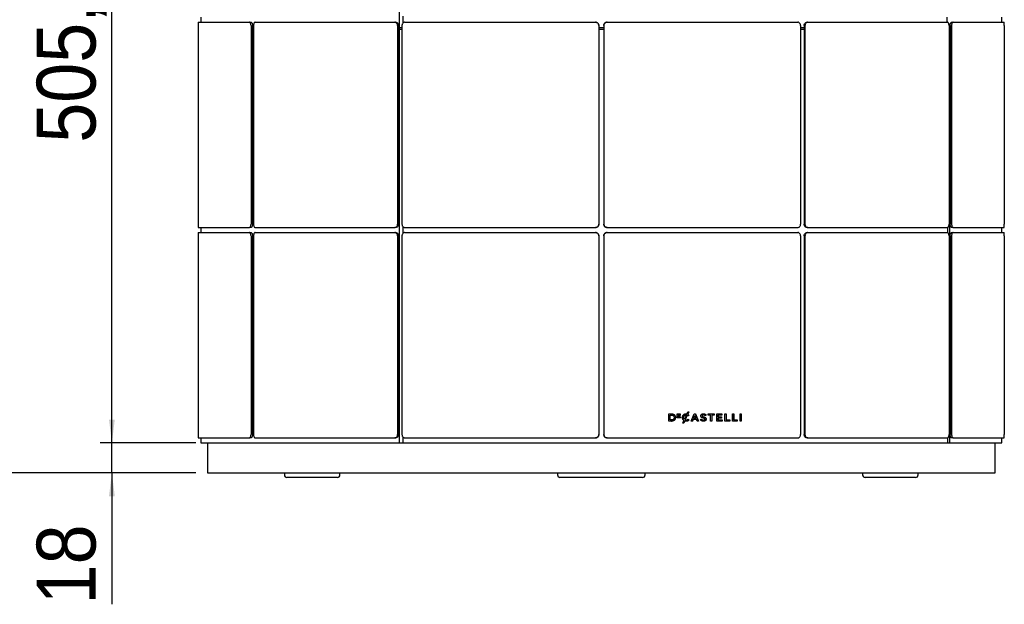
# Model space of a CAD drawing. Header units: millimetres. Extents: x 3 to 3283, y 13 to 2309.
# Tile 3 of 14: x 369 to 959, y 1142 to 1492. Entities that reach past the tile are written whole.
import ezdxf

# ---------------------------------------------------------------- set-up
doc = ezdxf.new("R2010")
doc.units = ezdxf.units.MM
doc.header["$LTSCALE"] = 7
doc.linetypes.add('SLD-Solido', pattern=[0])
doc.layers.add('QUOTE', color=1, linetype='SLD-Solido')
doc.styles.add('SLDTEXTSTYLE1', font='Gothic.ttf', dxfattribs={"width": 0.913})
doc.dimstyles.new('SLDDIMSTYLE0', dxfattribs={"dimtxt": 35.277778, "dimasz": 14, "dimexe": 0, "dimexo": 0.0625, "dimgap": 8.819444, "dimtad": 1, "dimdec": 1, "dimrnd": 1e-09, "dimzin": 12, "dimdsep": 46, "dimtxsty": 'SLDTEXTSTYLE1', "dimsah": 1, "dimcen": 0.09, "dimadec": 0, "dimazin": 3, "dimtfac": 1, "dimtdec": 1, "dimtmove": 0, "dimatfit": 0, "dimfxl": 0, "dimfrac": 2, "dimtolj": 1, "dimtzin": 12, "dimarcsym": 0})
doc.dimstyles.new('SLDDIMSTYLE1', dxfattribs={"dimtxt": 35.277778, "dimasz": 14, "dimexe": 0, "dimexo": 0.0625, "dimgap": 8.819444, "dimtad": 1, "dimdec": 1, "dimrnd": 1e-09, "dimzin": 12, "dimdsep": 46, "dimtxsty": 'SLDTEXTSTYLE1', "dimsah": 1, "dimcen": 0.09, "dimadec": 0, "dimazin": 3, "dimtfac": 1, "dimtdec": 1, "dimtofl": 0, "dimtmove": 0, "dimatfit": 3, "dimfxl": 0, "dimfrac": 2, "dimtolj": 1, "dimtzin": 12, "dimarcsym": 0})

# ---------------------------------------------------------------- blocks, each defined once
blk = doc.blocks.new('_D')
at = {"layer": 'QUOTE'}
for p, q in [((424.05, 1238.32), (424.05, 1266.32)), ((474.23, 1238.32), (417.05, 1238.32)), ((424.05, 1220.32), (424.05, 1238.32)), ((474.23, 1220.32), (417.05, 1220.32)), ((424.05, 1220.32), (424.05, 1141.55))]:
    blk.add_line(p, q, dxfattribs=at)
for points in [[(424.05, 1238.32), (425.8, 1252.32), (422.3, 1252.32)], [(424.05, 1220.32), (422.3, 1206.32), (425.8, 1206.32)]]:
    blk.add_solid(points, dxfattribs=at)
at = {"layer": 'QUOTE', "insert": (378.99, 1141.55), "char_height": 35.278, "attachment_point": 1, "rotation": 90, "style": 'SLDTEXTSTYLE1'}
blk.add_mtext('18', dxfattribs=at)
blk = doc.blocks.new('_D_1')
at = {"layer": 'QUOTE'}
for p, q in [((468.8, 1743.6), (283.18, 1743.6)), ((290.18, 1743.6), (290.18, 1220.32)), ((474.23, 1220.32), (283.18, 1220.32))]:
    blk.add_line(p, q, dxfattribs=at)
for points in [[(290.18, 1743.6), (288.43, 1729.6), (291.93, 1729.6)], [(290.18, 1220.32), (291.93, 1234.32), (288.43, 1234.32)]]:
    blk.add_solid(points, dxfattribs=at)
at = {"layer": 'QUOTE', "insert": (245.12, 1418.23), "char_height": 35.278, "attachment_point": 1, "rotation": 90, "style": 'SLDTEXTSTYLE1'}
blk.add_mtext('523,3', dxfattribs=at)
blk = doc.blocks.new('_D_2')
at = {"layer": 'QUOTE'}
for p, q in [((468.8, 1743.6), (417.05, 1743.6)), ((424.05, 1238.32), (424.05, 1743.6)), ((470.23, 1238.32), (417.05, 1238.32))]:
    blk.add_line(p, q, dxfattribs=at)
for points in [[(424.05, 1743.6), (422.3, 1729.6), (425.8, 1729.6)], [(424.05, 1238.32), (425.8, 1252.32), (422.3, 1252.32)]]:
    blk.add_solid(points, dxfattribs=at)
at = {"layer": 'QUOTE', "insert": (378.99, 1418.23), "char_height": 35.278, "attachment_point": 1, "rotation": 90, "style": 'SLDTEXTSTYLE1'}
blk.add_mtext('505,3', dxfattribs=at)

msp = doc.modelspace()

# ---------------------------------------------------------------- linework, layer by layer
for p, q in [((596.19, 1735.32), (596.19, 1487.32)), ((477.23, 1493.46), (477.23, 1490.46)), ((598.33, 1494.08), (598.33, 1489.83)), ((924.3, 1493.46), (924.3, 1490.46)), ((957.23, 1490.46), (957.23, 1493.46)), ((475.8, 1488.46), (475.8, 1369.39)), ((475.82, 1490.46), (506.41, 1490.46)), ((506.41, 1490.46), (507.28, 1490.46)), ((507.39, 1488.46), (507.39, 1369.39)), ((508.26, 1488.46), (508.26, 1369.39)), ((508.26, 1487.32), (508.9, 1487.32)), ((508.9, 1488.46), (508.9, 1369.39)), ((509.92, 1490.46), (593.49, 1490.46)), ((593.49, 1490.46), (594, 1490.46)), ((595.21, 1488.46), (595.21, 1369.39)), ((595.72, 1488.46), (595.72, 1369.39)), ((595.72, 1487.32), (596.19, 1487.32)), ((596.19, 1487.32), (597.82, 1487.32)), ((596.19, 1487.32), (596.19, 1238.32)), ((597.82, 1488.46), (597.82, 1369.39)), ((599.56, 1490.46), (713.73, 1490.46)), ((713.73, 1490.46), (713.73, 1490.46)), ((715.73, 1488.46), (715.73, 1369.39)), ((715.73, 1488.46), (715.73, 1369.39)), ((715.73, 1487.32), (718.73, 1487.32)), ((718.73, 1488.46), (718.73, 1369.39)), ((718.74, 1488.46), (718.74, 1369.39)), ((720.73, 1490.46), (720.74, 1490.46)), ((720.74, 1490.46), (834.9, 1490.46)), ((836.65, 1488.46), (836.65, 1369.39)), ((836.65, 1487.32), (838.75, 1487.32)), ((838.75, 1488.46), (838.75, 1369.39)), ((839.26, 1488.46), (839.26, 1369.39)), ((840.47, 1490.46), (840.98, 1490.46)), ((840.98, 1490.46), (924.55, 1490.46)), ((925.57, 1488.46), (925.57, 1369.39)), ((925.57, 1487.32), (926.21, 1487.32)), ((925.88, 1487.32), (925.88, 1238.32)), ((925.88, 1487.32), (926.21, 1487.32)), ((926.21, 1488.46), (926.21, 1369.39)), ((927.08, 1488.46), (927.08, 1369.39)), ((927.19, 1490.46), (928.06, 1490.46)), ((928.06, 1490.46), (958.65, 1490.46)), ((958.67, 1488.46), (958.67, 1369.39)), ((596.19, 1486.32), (597.82, 1486.32)), ((715.73, 1486.32), (718.73, 1486.32)), ((836.65, 1486.32), (838.75, 1486.32)), ((475.82, 1367.39), (506.41, 1367.39)), ((475.82, 1364.39), (506.41, 1364.39)), ((477.23, 1367.39), (477.23, 1364.39)), ((507.28, 1367.39), (506.41, 1367.39)), ((506.41, 1364.39), (507.28, 1364.39)), ((509.92, 1367.39), (593.49, 1367.39)), ((509.92, 1364.39), (593.49, 1364.39)), ((594, 1367.39), (593.49, 1367.39)), ((593.49, 1364.39), (594, 1364.39)), ((598.33, 1368.01), (598.33, 1363.76)), ((599.56, 1367.39), (713.73, 1367.39)), ((599.56, 1364.39), (713.73, 1364.39)), ((713.73, 1367.39), (713.73, 1367.39)), ((713.73, 1364.39), (713.73, 1364.39)), ((720.74, 1367.39), (720.73, 1367.39)), ((720.73, 1364.39), (720.74, 1364.39)), ((720.74, 1367.39), (834.9, 1367.39)), ((720.74, 1364.39), (834.9, 1364.39)), ((840.98, 1367.39), (840.47, 1367.39)), ((840.47, 1364.39), (840.98, 1364.39)), ((840.98, 1367.39), (924.55, 1367.39)), ((840.98, 1364.39), (924.55, 1364.39)), ((924.66, 1367.42), (924.66, 1364.36)), ((928.06, 1367.39), (927.19, 1367.39)), ((927.19, 1364.39), (928.06, 1364.39)), ((928.06, 1367.39), (958.65, 1367.39)), ((928.06, 1364.39), (958.65, 1364.39)), ((957.23, 1364.39), (957.23, 1367.39)), ((475.8, 1362.39), (475.8, 1243.32)), ((507.39, 1362.39), (507.39, 1243.32)), ((508.26, 1362.39), (508.26, 1243.32)), ((508.9, 1362.39), (508.9, 1243.32)), ((595.21, 1362.39), (595.21, 1243.32)), ((595.72, 1362.39), (595.72, 1243.32)), ((597.82, 1362.39), (597.82, 1243.32)), ((715.73, 1362.39), (715.73, 1243.32)), ((715.73, 1362.39), (715.73, 1243.32)), ((718.73, 1362.39), (718.73, 1243.32)), ((718.74, 1362.39), (718.74, 1243.32)), ((836.65, 1362.39), (836.65, 1243.32)), ((838.75, 1362.39), (838.75, 1243.32)), ((839.26, 1362.39), (839.26, 1243.32)), ((925.57, 1362.39), (925.57, 1243.32)), ((926.21, 1362.39), (926.21, 1243.32)), ((927.08, 1362.39), (927.08, 1243.32)), ((958.67, 1362.39), (958.67, 1243.32)), ((768.52, 1255.74), (769.03, 1256.9)), ((769.59, 1256.9), (769, 1255.58)), ((769.03, 1256.9), (769.63, 1256.9)), ((769.63, 1256.9), (769.04, 1255.58)), ((757.76, 1255.72), (759.38, 1255.72)), ((757.79, 1255.72), (759.41, 1255.72)), ((757.79, 1251.32), (757.79, 1255.72)), ((759.41, 1251.32), (757.79, 1251.32)), ((758.55, 1252.06), (758.55, 1254.98)), ((758.55, 1254.98), (758.59, 1254.98)), ((758.55, 1252.06), (758.59, 1252.06)), ((758.59, 1252.06), (758.59, 1254.98)), ((758.59, 1254.98), (759.41, 1254.98)), ((759.41, 1252.06), (758.59, 1252.06)), ((759.38, 1255.72), (759.41, 1255.72)), ((759.38, 1251.32), (759.41, 1251.32)), ((760.88, 1253.52), (760.88, 1253.51)), ((761.67, 1253.53), (761.67, 1253.52)), ((761.67, 1253.53), (761.71, 1253.53)), ((761.67, 1253.52), (761.71, 1253.52)), ((761.71, 1253.53), (761.71, 1253.52)), ((762.73, 1255.69), (764.53, 1255.69)), ((762.76, 1255.69), (764.57, 1255.69)), ((762.76, 1253.25), (762.76, 1255.69)), ((764.59, 1253.25), (762.76, 1253.25)), ((763.25, 1255.21), (763.25, 1254.71)), ((763.25, 1255.21), (763.29, 1255.21)), ((763.25, 1254.71), (763.29, 1254.71)), ((763.25, 1254.24), (763.25, 1253.72)), ((763.25, 1254.24), (763.29, 1254.24)), ((763.25, 1253.72), (764.55, 1253.72)), ((763.25, 1253.72), (763.29, 1253.72)), ((763.29, 1255.21), (763.29, 1254.71)), ((764.57, 1255.21), (763.29, 1255.21)), ((763.29, 1254.71), (764.41, 1254.71)), ((763.29, 1254.24), (763.29, 1253.72)), ((764.41, 1254.24), (763.29, 1254.24)), ((763.29, 1253.72), (764.59, 1253.72)), ((764.38, 1254.71), (764.38, 1254.24)), ((764.41, 1254.71), (764.41, 1254.24)), ((764.53, 1255.69), (764.57, 1255.69)), ((764.53, 1255.69), (764.53, 1255.21)), ((764.55, 1253.72), (764.55, 1253.25)), ((764.55, 1253.72), (764.59, 1253.72)), ((764.57, 1255.69), (764.57, 1255.21)), ((764.59, 1253.72), (764.59, 1253.25)), ((765.79, 1253.51), (765.79, 1253.52)), ((766.05, 1250.21), (766.69, 1251.65)), ((766.57, 1253.52), (766.57, 1253.53)), ((766.57, 1253.53), (766.62, 1253.53)), ((766.57, 1253.52), (766.62, 1253.52)), ((767.13, 1251.39), (766.61, 1250.21)), ((766.62, 1253.52), (766.62, 1253.53)), ((767.18, 1251.39), (766.65, 1250.21)), ((766.99, 1252.41), (767.03, 1252.41)), ((768.2, 1255.03), (767.03, 1252.41)), ((767.13, 1251.39), (767.18, 1251.39)), ((768.68, 1254.85), (767.45, 1252.09)), ((767.45, 1252.09), (767.49, 1252.09)), ((768.72, 1254.85), (767.49, 1252.09)), ((767.99, 1255.04), (767.95, 1255.04)), ((767.97, 1255.74), (768.48, 1255.74)), ((767.99, 1251.99), (768.03, 1251.99)), ((768.16, 1255.03), (768.2, 1255.03)), ((768.48, 1255.74), (768.52, 1255.74)), ((768.68, 1254.85), (768.72, 1254.85)), ((769.18, 1254.51), (768.72, 1254.85)), ((769, 1255.58), (769.64, 1255.11)), ((769, 1255.58), (769.04, 1255.58)), ((769.04, 1255.58), (769.68, 1255.11)), ((769.65, 1255.09), (769.15, 1254.49)), ((769.19, 1254.49), (769.18, 1254.51)), ((769.18, 1252.57), (769.69, 1252.04)), ((769.7, 1255.09), (769.19, 1254.49)), ((769.21, 1252.55), (769.22, 1252.57)), ((769.22, 1252.57), (769.73, 1252.04)), ((769.64, 1255.11), (769.65, 1255.09)), ((769.65, 1255.09), (769.7, 1255.09)), ((769.69, 1252.04), (769.67, 1252.02)), ((769.67, 1252.02), (769.71, 1252.02)), ((769.68, 1255.11), (769.7, 1255.09)), ((769.69, 1252.04), (769.73, 1252.04)), ((769.73, 1252.04), (769.71, 1252.02)), ((771, 1251.32), (772.88, 1255.75)), ((771.8, 1251.32), (771, 1251.32)), ((772.2, 1252.37), (771.76, 1251.32)), ((772.24, 1252.37), (771.8, 1251.32)), ((772.2, 1252.37), (772.24, 1252.37)), ((774.21, 1252.37), (772.24, 1252.37)), ((772.49, 1253.09), (773.18, 1254.76)), ((773.88, 1253.09), (772.49, 1253.09)), ((772.49, 1253.09), (772.53, 1253.09)), ((772.53, 1253.09), (773.23, 1254.76)), ((773.92, 1253.09), (772.53, 1253.09)), ((772.88, 1255.75), (773.6, 1255.75)), ((773.18, 1254.76), (773.23, 1254.76)), ((773.23, 1254.76), (773.92, 1253.09)), ((773.55, 1255.75), (773.55, 1255.73)), ((773.55, 1255.73), (775.43, 1251.32)), ((773.6, 1255.75), (773.6, 1255.73)), ((773.6, 1255.73), (775.47, 1251.32)), ((773.88, 1253.09), (773.92, 1253.09)), ((774.64, 1251.32), (774.21, 1252.37)), ((775.47, 1251.32), (774.64, 1251.32)), ((776.69, 1251.97), (777.16, 1252.55)), ((776.71, 1251.96), (776.69, 1251.97)), ((776.87, 1254.48), (776.87, 1254.49)), ((777.11, 1252.55), (777.13, 1252.54)), ((777.13, 1252.54), (777.18, 1252.54)), ((777.16, 1252.55), (777.18, 1252.54)), ((777.6, 1254.56), (777.6, 1254.55)), ((777.6, 1254.56), (777.65, 1254.56)), ((777.6, 1254.55), (777.65, 1254.55)), ((777.65, 1254.56), (777.65, 1254.55)), ((778.36, 1255.06), (778.31, 1255.06)), ((778.4, 1251.98), (778.45, 1251.98)), ((779.22, 1252.5), (779.22, 1252.52)), ((779.83, 1255.21), (779.41, 1254.6)), ((779.46, 1254.6), (779.45, 1254.61)), ((779.88, 1255.21), (779.46, 1254.6)), ((779.81, 1255.23), (779.87, 1255.23)), ((779.81, 1255.23), (779.83, 1255.21)), ((779.83, 1255.21), (779.88, 1255.21)), ((779.87, 1255.23), (779.88, 1255.21)), ((779.95, 1252.59), (779.95, 1252.58)), ((779.95, 1252.59), (780, 1252.59)), ((779.95, 1252.58), (780, 1252.58)), ((780, 1252.59), (780, 1252.58)), ((781.29, 1255.72), (784.72, 1255.72)), ((781.34, 1254.96), (781.34, 1255.72)), ((781.34, 1255.72), (784.78, 1255.72)), ((782.67, 1254.96), (781.34, 1254.96)), ((782.67, 1251.32), (782.67, 1254.96)), ((783.45, 1251.32), (782.67, 1251.32)), ((783.4, 1254.96), (783.4, 1251.32)), ((783.4, 1254.96), (783.45, 1254.96)), ((783.45, 1254.96), (783.45, 1251.32)), ((784.78, 1254.96), (783.45, 1254.96)), ((784.72, 1255.72), (784.78, 1255.72)), ((784.72, 1255.72), (784.72, 1254.96)), ((784.78, 1255.72), (784.78, 1254.96)), ((786.35, 1255.72), (789.47, 1255.72)), ((786.41, 1255.72), (789.53, 1255.72)), ((786.41, 1251.32), (786.41, 1255.72)), ((789.56, 1251.32), (786.41, 1251.32)), ((787.12, 1254.99), (787.12, 1253.9)), ((787.12, 1254.99), (787.18, 1254.99)), ((787.12, 1253.9), (789.21, 1253.9)), ((787.12, 1253.9), (787.18, 1253.9)), ((787.12, 1253.17), (787.12, 1252.05)), ((787.12, 1253.17), (787.18, 1253.17)), ((787.12, 1252.05), (789.5, 1252.05)), ((787.12, 1252.05), (787.18, 1252.05)), ((787.18, 1254.99), (787.18, 1253.9)), ((789.53, 1254.99), (787.18, 1254.99)), ((787.18, 1253.9), (789.27, 1253.9)), ((787.18, 1253.17), (787.18, 1252.05)), ((789.27, 1253.17), (787.18, 1253.17)), ((787.18, 1252.05), (789.56, 1252.05)), ((789.21, 1253.9), (789.21, 1253.17)), ((789.21, 1253.9), (789.27, 1253.9)), ((789.27, 1253.9), (789.27, 1253.17)), ((789.47, 1255.72), (789.53, 1255.72)), ((789.47, 1255.72), (789.47, 1254.99)), ((789.5, 1252.05), (789.5, 1251.32)), ((789.5, 1252.05), (789.56, 1252.05)), ((789.53, 1255.72), (789.53, 1254.99)), ((789.56, 1252.05), (789.56, 1251.32)), ((791.27, 1255.72), (792.04, 1255.72)), ((791.27, 1251.32), (791.27, 1255.72)), ((794.22, 1251.32), (791.27, 1251.32)), ((791.98, 1255.72), (791.98, 1252.06)), ((791.98, 1252.06), (794.15, 1252.06)), ((791.98, 1252.06), (792.04, 1252.06)), ((792.04, 1255.72), (792.04, 1252.06)), ((792.04, 1252.06), (794.22, 1252.06)), ((794.15, 1252.06), (794.15, 1251.32)), ((794.15, 1252.06), (794.22, 1252.06)), ((794.22, 1252.06), (794.22, 1251.32)), ((795.81, 1255.72), (796.57, 1255.72)), ((795.81, 1251.32), (795.81, 1255.72)), ((798.73, 1251.32), (795.81, 1251.32)), ((796.51, 1255.72), (796.51, 1252.06)), ((796.51, 1252.06), (798.66, 1252.06)), ((796.51, 1252.06), (796.57, 1252.06)), ((796.57, 1255.72), (796.57, 1252.06)), ((796.57, 1252.06), (798.73, 1252.06)), ((798.66, 1252.06), (798.66, 1251.32)), ((798.66, 1252.06), (798.73, 1252.06)), ((798.73, 1252.06), (798.73, 1251.32)), ((800.36, 1255.72), (801.11, 1255.72)), ((800.36, 1251.32), (800.36, 1255.72)), ((801.11, 1251.32), (800.36, 1251.32)), ((801.04, 1255.72), (801.04, 1251.32)), ((801.11, 1255.72), (801.11, 1251.32)), ((766.65, 1250.21), (766.05, 1250.21)), ((475.82, 1241.32), (506.41, 1241.32)), ((477.23, 1241.32), (477.23, 1238.32)), ((507.28, 1241.32), (506.41, 1241.32)), ((509.92, 1241.32), (593.49, 1241.32)), ((594, 1241.32), (593.49, 1241.32)), ((598.33, 1241.94), (598.33, 1238.32)), ((599.56, 1241.32), (713.73, 1241.32)), ((713.73, 1241.32), (713.73, 1241.32)), ((720.74, 1241.32), (720.73, 1241.32)), ((720.74, 1241.32), (834.9, 1241.32)), ((840.98, 1241.32), (840.47, 1241.32)), ((840.98, 1241.32), (924.55, 1241.32)), ((924.66, 1241.35), (924.66, 1238.32)), ((928.06, 1241.32), (927.19, 1241.32)), ((928.06, 1241.32), (958.65, 1241.32)), ((957.23, 1238.32), (957.23, 1241.32)), ((477.23, 1238.32), (596.19, 1238.32)), ((481.23, 1238.32), (481.23, 1220.32)), ((596.19, 1238.32), (596.85, 1238.32)), ((596.85, 1238.32), (598.33, 1238.32)), ((598.33, 1238.32), (924.66, 1238.32)), ((924.66, 1238.32), (925.88, 1238.32)), ((925.88, 1238.32), (957.23, 1238.32)), ((953.23, 1220.32), (953.23, 1238.32)), ((481.23, 1220.32), (717.23, 1220.32)), ((527.4, 1220.32), (527.4, 1219.12)), ((529.64, 1217.62), (528.9, 1217.62)), ((548.89, 1217.62), (529.64, 1217.62)), ((559.15, 1217.62), (548.89, 1217.62)), ((560.65, 1219.12), (560.65, 1220.32)), ((690.98, 1220.32), (690.98, 1219.12)), ((697.98, 1217.62), (692.48, 1217.62)), ((736.48, 1217.62), (697.98, 1217.62)), ((717.23, 1220.32), (953.23, 1220.32)), ((741.98, 1217.62), (736.48, 1217.62)), ((743.48, 1219.12), (743.48, 1220.32)), ((873.81, 1220.32), (873.81, 1219.12)), ((885.58, 1217.62), (875.31, 1217.62)), ((904.83, 1217.62), (885.58, 1217.62)), ((905.56, 1217.62), (904.83, 1217.62)), ((907.06, 1219.12), (907.06, 1220.32))]:
    msp.add_line(p, q)
for centre, start, end in [((528.9, 1219.12), 180, 270), ((559.15, 1219.12), 270, 0), ((692.48, 1219.12), 180, 270), ((741.98, 1219.12), 270, 0), ((875.31, 1219.12), 180, 270), ((905.56, 1219.12), 270, 0)]:
    msp.add_arc(centre, 1.5, start, end)
for points, knots in [([(475.82, 1490.46), (475.82, 1490.43), (475.81, 1490.39), (475.81, 1490.04), (475.8, 1489.54), (475.8, 1488.97), (475.8, 1488.6), (475.8, 1488.46)], [0, 0, 0, 0, 0.214692, 0.429384, 0.644072, 0.858762, 1, 1, 1, 1]), ([(507.39, 1488.46), (507.38, 1488.68), (507.36, 1489.13), (507.19, 1489.73), (506.94, 1490.18), (506.66, 1490.42), (506.48, 1490.45), (506.41, 1490.46)], [0, 0, 0, 0, 0.214692, 0.429385, 0.644076, 0.858765, 1, 1, 1, 1]), ([(507.28, 1490.46), (507.39, 1490.43), (507.61, 1490.39), (507.9, 1490.04), (508.13, 1489.54), (508.25, 1488.97), (508.26, 1488.6), (508.26, 1488.46)], [0, 0, 0, 0, 0.2146918, 0.4293838, 0.6440719, 0.8587617, 1, 1, 1, 1]), ([(509.92, 1490.46), (509.8, 1490.43), (509.57, 1490.39), (509.27, 1490.04), (509.04, 1489.54), (508.92, 1488.97), (508.9, 1488.6), (508.9, 1488.46)], [0, 0, 0, 0, 0.214692, 0.429384, 0.644072, 0.858762, 1, 1, 1, 1]), ([(595.21, 1488.46), (595.19, 1488.68), (595.16, 1489.13), (594.86, 1489.73), (594.42, 1490.18), (593.94, 1490.42), (593.62, 1490.45), (593.49, 1490.46)], [0, 0, 0, 0, 0.214692, 0.429385, 0.644076, 0.858765, 1, 1, 1, 1]), ([(594, 1490.46), (594.19, 1490.43), (594.58, 1490.39), (595.09, 1490.04), (595.48, 1489.54), (595.69, 1488.97), (595.71, 1488.6), (595.72, 1488.46)], [0, 0, 0, 0, 0.214692, 0.429384, 0.644072, 0.858762, 1, 1, 1, 1]), ([(599.56, 1490.46), (599.37, 1490.43), (598.98, 1490.39), (598.45, 1490.04), (598.06, 1489.54), (597.85, 1488.97), (597.83, 1488.6), (597.82, 1488.46)], [0, 0, 0, 0, 0.214692, 0.429384, 0.644072, 0.858762, 1, 1, 1, 1]), ([(715.73, 1488.46), (715.71, 1488.68), (715.66, 1489.13), (715.32, 1489.73), (714.81, 1490.18), (714.25, 1490.42), (713.88, 1490.45), (713.73, 1490.46)], [0, 0, 0, 0, 0.214692, 0.429385, 0.644076, 0.858765, 1, 1, 1, 1]), ([(713.73, 1490.46), (713.96, 1490.43), (714.41, 1490.39), (715.01, 1490.04), (715.46, 1489.54), (715.7, 1488.97), (715.72, 1488.6), (715.73, 1488.46)], [0, 0, 0, 0, 0.214692, 0.429384, 0.644072, 0.858762, 1, 1, 1, 1]), ([(718.73, 1488.46), (718.76, 1488.68), (718.8, 1489.13), (719.15, 1489.73), (719.65, 1490.18), (720.22, 1490.42), (720.59, 1490.45), (720.73, 1490.46)], [0, 0, 0, 0, 0.214692, 0.429385, 0.644076, 0.858765, 1, 1, 1, 1]), ([(720.74, 1490.46), (720.52, 1490.43), (720.07, 1490.39), (719.47, 1490.04), (719.01, 1489.54), (718.77, 1488.97), (718.75, 1488.6), (718.74, 1488.46)], [0, 0, 0, 0, 0.214692, 0.429384, 0.644072, 0.858762, 1, 1, 1, 1]), ([(836.65, 1488.46), (836.63, 1488.68), (836.59, 1489.13), (836.29, 1489.73), (835.85, 1490.18), (835.36, 1490.42), (835.03, 1490.45), (834.9, 1490.46)], [0, 0, 0, 0, 0.214692, 0.429385, 0.644076, 0.858765, 1, 1, 1, 1]), ([(838.75, 1488.46), (838.77, 1488.68), (838.81, 1489.13), (839.11, 1489.73), (839.54, 1490.18), (840.03, 1490.42), (840.35, 1490.45), (840.47, 1490.46)], [0, 0, 0, 0, 0.214692, 0.429385, 0.644076, 0.858765, 1, 1, 1, 1]), ([(840.98, 1490.46), (840.78, 1490.43), (840.4, 1490.39), (839.88, 1490.04), (839.49, 1489.54), (839.29, 1488.97), (839.26, 1488.6), (839.26, 1488.46)], [0, 0, 0, 0, 0.214692, 0.429384, 0.644072, 0.858762, 1, 1, 1, 1]), ([(925.57, 1488.46), (925.56, 1488.68), (925.54, 1489.13), (925.36, 1489.73), (925.1, 1490.18), (924.82, 1490.42), (924.63, 1490.45), (924.55, 1490.46)], [0, 0, 0, 0, 0.2146923, 0.4293845, 0.6440762, 0.8587652, 1, 1, 1, 1]), ([(926.21, 1488.46), (926.22, 1488.68), (926.24, 1489.13), (926.41, 1489.73), (926.66, 1490.18), (926.94, 1490.42), (927.12, 1490.45), (927.19, 1490.46)], [0, 0, 0, 0, 0.214692, 0.429385, 0.644076, 0.858765, 1, 1, 1, 1]), ([(928.06, 1490.46), (927.95, 1490.43), (927.73, 1490.39), (927.43, 1490.04), (927.21, 1489.54), (927.09, 1488.97), (927.08, 1488.6), (927.08, 1488.46)], [0, 0, 0, 0, 0.2146918, 0.4293838, 0.644072, 0.8587618, 1, 1, 1, 1]), ([(958.67, 1488.46), (958.67, 1488.68), (958.67, 1489.13), (958.67, 1489.73), (958.66, 1490.18), (958.66, 1490.42), (958.65, 1490.45), (958.65, 1490.46)], [0, 0, 0, 0, 0.214692, 0.429385, 0.644076, 0.858765, 1, 1, 1, 1]), ([(475.8, 1369.39), (475.8, 1369.17), (475.8, 1368.72), (475.8, 1368.12), (475.81, 1367.66), (475.81, 1367.42), (475.82, 1367.4), (475.82, 1367.39)], [0, 0, 0, 0, 0.214692, 0.429385, 0.644076, 0.858765, 1, 1, 1, 1]), ([(506.41, 1367.39), (506.52, 1367.41), (506.74, 1367.46), (507.03, 1367.8), (507.26, 1368.31), (507.38, 1368.87), (507.39, 1369.24), (507.39, 1369.39)], [0, 0, 0, 0, 0.214692, 0.429384, 0.644072, 0.858762, 1, 1, 1, 1]), ([(508.26, 1369.39), (508.25, 1369.17), (508.23, 1368.72), (508.06, 1368.12), (507.81, 1367.66), (507.53, 1367.42), (507.35, 1367.4), (507.28, 1367.39)], [0, 0, 0, 0, 0.2146922, 0.4293845, 0.6440761, 0.8587651, 1, 1, 1, 1]), ([(508.9, 1369.39), (508.91, 1369.17), (508.93, 1368.72), (509.11, 1368.12), (509.36, 1367.66), (509.65, 1367.42), (509.84, 1367.4), (509.92, 1367.39)], [0, 0, 0, 0, 0.214692, 0.429385, 0.644076, 0.858765, 1, 1, 1, 1]), ([(593.49, 1367.39), (593.68, 1367.41), (594.07, 1367.46), (594.59, 1367.8), (594.98, 1368.31), (595.18, 1368.87), (595.2, 1369.24), (595.21, 1369.39)], [0, 0, 0, 0, 0.214692, 0.429384, 0.644072, 0.858762, 1, 1, 1, 1]), ([(595.72, 1369.39), (595.7, 1369.17), (595.66, 1368.72), (595.36, 1368.12), (594.93, 1367.66), (594.44, 1367.42), (594.12, 1367.4), (594, 1367.39)], [0, 0, 0, 0, 0.214692, 0.429385, 0.644076, 0.858765, 1, 1, 1, 1]), ([(597.82, 1369.39), (597.84, 1369.17), (597.88, 1368.72), (598.18, 1368.12), (598.62, 1367.66), (599.11, 1367.42), (599.44, 1367.4), (599.56, 1367.39)], [0, 0, 0, 0, 0.214692, 0.429385, 0.644076, 0.858765, 1, 1, 1, 1]), ([(713.73, 1367.39), (713.95, 1367.41), (714.4, 1367.46), (715, 1367.8), (715.45, 1368.31), (715.69, 1368.87), (715.72, 1369.24), (715.73, 1369.39)], [0, 0, 0, 0, 0.214692, 0.429384, 0.644072, 0.858762, 1, 1, 1, 1]), ([(715.73, 1369.39), (715.71, 1369.17), (715.67, 1368.72), (715.32, 1368.12), (714.82, 1367.66), (714.25, 1367.42), (713.88, 1367.4), (713.73, 1367.39)], [0, 0, 0, 0, 0.214692, 0.429385, 0.644076, 0.858765, 1, 1, 1, 1]), ([(720.73, 1367.39), (720.51, 1367.41), (720.06, 1367.46), (719.46, 1367.8), (719.01, 1368.31), (718.77, 1368.87), (718.74, 1369.24), (718.73, 1369.39)], [0, 0, 0, 0, 0.214692, 0.429384, 0.644072, 0.858762, 1, 1, 1, 1]), ([(718.74, 1369.39), (718.76, 1369.17), (718.81, 1368.72), (719.15, 1368.12), (719.66, 1367.66), (720.22, 1367.42), (720.59, 1367.4), (720.74, 1367.39)], [0, 0, 0, 0, 0.214692, 0.429385, 0.644076, 0.858765, 1, 1, 1, 1]), ([(834.9, 1367.39), (835.1, 1367.41), (835.49, 1367.46), (836.02, 1367.8), (836.41, 1368.31), (836.62, 1368.87), (836.64, 1369.24), (836.65, 1369.39)], [0, 0, 0, 0, 0.214692, 0.429384, 0.644072, 0.858762, 1, 1, 1, 1]), ([(840.47, 1367.39), (840.28, 1367.41), (839.89, 1367.46), (839.38, 1367.8), (838.99, 1368.31), (838.78, 1368.87), (838.76, 1369.24), (838.75, 1369.39)], [0, 0, 0, 0, 0.214692, 0.429384, 0.644072, 0.858762, 1, 1, 1, 1]), ([(839.26, 1369.39), (839.28, 1369.17), (839.31, 1368.72), (839.61, 1368.12), (840.05, 1367.66), (840.53, 1367.42), (840.85, 1367.4), (840.98, 1367.39)], [0, 0, 0, 0, 0.214692, 0.429385, 0.644076, 0.858765, 1, 1, 1, 1]), ([(924.55, 1367.39), (924.67, 1367.41), (924.9, 1367.46), (925.2, 1367.8), (925.43, 1368.31), (925.55, 1368.87), (925.56, 1369.24), (925.57, 1369.39)], [0, 0, 0, 0, 0.214692, 0.429384, 0.644072, 0.858762, 1, 1, 1, 1]), ([(927.19, 1367.39), (927.08, 1367.41), (926.86, 1367.46), (926.57, 1367.8), (926.34, 1368.31), (926.22, 1368.87), (926.21, 1369.24), (926.21, 1369.39)], [0, 0, 0, 0, 0.2146918, 0.4293838, 0.6440719, 0.8587617, 1, 1, 1, 1]), ([(927.08, 1369.39), (927.09, 1369.17), (927.11, 1368.72), (927.28, 1368.12), (927.53, 1367.66), (927.8, 1367.42), (927.99, 1367.4), (928.06, 1367.39)], [0, 0, 0, 0, 0.214692, 0.429385, 0.644076, 0.858765, 1, 1, 1, 1]), ([(958.65, 1367.39), (958.65, 1367.41), (958.66, 1367.46), (958.66, 1367.8), (958.67, 1368.31), (958.67, 1368.87), (958.67, 1369.24), (958.67, 1369.39)], [0, 0, 0, 0, 0.214692, 0.429384, 0.644072, 0.858762, 1, 1, 1, 1]), ([(475.82, 1364.39), (475.82, 1364.36), (475.81, 1364.32), (475.81, 1363.97), (475.8, 1363.47), (475.8, 1362.9), (475.8, 1362.53), (475.8, 1362.39)], [0, 0, 0, 0, 0.214692, 0.429384, 0.644072, 0.858762, 1, 1, 1, 1]), ([(507.39, 1362.39), (507.38, 1362.61), (507.36, 1363.06), (507.19, 1363.66), (506.94, 1364.11), (506.66, 1364.35), (506.48, 1364.38), (506.41, 1364.39)], [0, 0, 0, 0, 0.214692, 0.429385, 0.644076, 0.858765, 1, 1, 1, 1]), ([(507.28, 1364.39), (507.39, 1364.36), (507.61, 1364.32), (507.9, 1363.97), (508.13, 1363.47), (508.25, 1362.9), (508.26, 1362.53), (508.26, 1362.39)], [0, 0, 0, 0, 0.214692, 0.429384, 0.644072, 0.858762, 1, 1, 1, 1]), ([(509.92, 1364.39), (509.8, 1364.36), (509.57, 1364.32), (509.27, 1363.97), (509.04, 1363.47), (508.92, 1362.9), (508.9, 1362.53), (508.9, 1362.39)], [0, 0, 0, 0, 0.214692, 0.429384, 0.644072, 0.858762, 1, 1, 1, 1]), ([(595.21, 1362.39), (595.19, 1362.61), (595.16, 1363.06), (594.86, 1363.66), (594.42, 1364.11), (593.94, 1364.35), (593.62, 1364.38), (593.49, 1364.39)], [0, 0, 0, 0, 0.214692, 0.429385, 0.644076, 0.858765, 1, 1, 1, 1]), ([(594, 1364.39), (594.19, 1364.36), (594.58, 1364.32), (595.09, 1363.97), (595.48, 1363.47), (595.69, 1362.9), (595.71, 1362.53), (595.72, 1362.39)], [0, 0, 0, 0, 0.214692, 0.429384, 0.644072, 0.858762, 1, 1, 1, 1]), ([(599.56, 1364.39), (599.37, 1364.36), (598.98, 1364.32), (598.45, 1363.97), (598.06, 1363.47), (597.85, 1362.9), (597.83, 1362.53), (597.82, 1362.39)], [0, 0, 0, 0, 0.214692, 0.429384, 0.644072, 0.858762, 1, 1, 1, 1]), ([(715.73, 1362.39), (715.71, 1362.61), (715.66, 1363.06), (715.32, 1363.66), (714.81, 1364.11), (714.25, 1364.35), (713.88, 1364.38), (713.73, 1364.39)], [0, 0, 0, 0, 0.214692, 0.429385, 0.644076, 0.858765, 1, 1, 1, 1]), ([(713.73, 1364.39), (713.96, 1364.36), (714.41, 1364.32), (715.01, 1363.97), (715.46, 1363.47), (715.7, 1362.9), (715.72, 1362.53), (715.73, 1362.39)], [0, 0, 0, 0, 0.214692, 0.429384, 0.644072, 0.858762, 1, 1, 1, 1]), ([(718.73, 1362.39), (718.76, 1362.61), (718.8, 1363.06), (719.15, 1363.66), (719.65, 1364.12), (720.22, 1364.36), (720.59, 1364.38), (720.73, 1364.39)], [0, 0, 0, 0, 0.214692, 0.429385, 0.644076, 0.858765, 1, 1, 1, 1]), ([(720.74, 1364.39), (720.52, 1364.37), (720.07, 1364.32), (719.47, 1363.98), (719.01, 1363.47), (718.77, 1362.91), (718.75, 1362.54), (718.74, 1362.39)], [0, 0, 0, 0, 0.2146918, 0.4293838, 0.644072, 0.8587618, 1, 1, 1, 1]), ([(836.65, 1362.39), (836.63, 1362.61), (836.59, 1363.06), (836.29, 1363.66), (835.85, 1364.12), (835.36, 1364.36), (835.03, 1364.38), (834.9, 1364.39)], [0, 0, 0, 0, 0.214692, 0.429385, 0.644076, 0.858765, 1, 1, 1, 1]), ([(838.75, 1362.39), (838.77, 1362.61), (838.81, 1363.06), (839.11, 1363.66), (839.54, 1364.11), (840.03, 1364.35), (840.35, 1364.38), (840.47, 1364.39)], [0, 0, 0, 0, 0.214692, 0.429385, 0.644076, 0.858765, 1, 1, 1, 1]), ([(840.98, 1364.39), (840.78, 1364.36), (840.4, 1364.32), (839.88, 1363.97), (839.49, 1363.47), (839.29, 1362.9), (839.26, 1362.53), (839.26, 1362.39)], [0, 0, 0, 0, 0.2146918, 0.4293838, 0.644072, 0.8587618, 1, 1, 1, 1]), ([(925.57, 1362.39), (925.56, 1362.61), (925.54, 1363.06), (925.36, 1363.66), (925.1, 1364.11), (924.82, 1364.35), (924.63, 1364.38), (924.55, 1364.39)], [0, 0, 0, 0, 0.214692, 0.429385, 0.644076, 0.858765, 1, 1, 1, 1]), ([(926.21, 1362.39), (926.22, 1362.61), (926.24, 1363.06), (926.41, 1363.66), (926.66, 1364.11), (926.94, 1364.35), (927.12, 1364.38), (927.19, 1364.39)], [0, 0, 0, 0, 0.214692, 0.429385, 0.644076, 0.858765, 1, 1, 1, 1]), ([(928.06, 1364.39), (927.95, 1364.36), (927.73, 1364.32), (927.43, 1363.97), (927.21, 1363.47), (927.09, 1362.9), (927.08, 1362.53), (927.08, 1362.39)], [0, 0, 0, 0, 0.214692, 0.429384, 0.644072, 0.858762, 1, 1, 1, 1]), ([(958.67, 1362.39), (958.67, 1362.61), (958.67, 1363.06), (958.67, 1363.66), (958.66, 1364.11), (958.66, 1364.35), (958.65, 1364.38), (958.65, 1364.39)], [0, 0, 0, 0, 0.214692, 0.429385, 0.644076, 0.858765, 1, 1, 1, 1]), ([(759.38, 1255.72), (759.67, 1255.69), (760.11, 1255.65), (760.65, 1255.4), (761, 1255.14), (761.3, 1254.81), (761.59, 1254.28), (761.64, 1253.83), (761.67, 1253.53)], [0, 0, 0, 0, 0.2489317, 0.3735176, 0.4997509, 0.6259714, 0.7498761, 1, 1, 1, 1]), ([(761.67, 1253.52), (761.64, 1253.22), (761.6, 1252.77), (761.3, 1252.24), (761.01, 1251.91), (760.65, 1251.64), (760.11, 1251.39), (759.67, 1251.35), (759.38, 1251.32)], [0, 0, 0, 0, 0.2488332, 0.3738128, 0.5001444, 0.6264739, 0.7498955, 1, 1, 1, 1]), ([(759.41, 1255.72), (759.71, 1255.69), (760.15, 1255.65), (760.68, 1255.4), (761.04, 1255.14), (761.34, 1254.81), (761.62, 1254.28), (761.68, 1253.83), (761.71, 1253.53)], [0, 0, 0, 0, 0.2490249, 0.3736423, 0.4998891, 0.6261021, 0.7499763, 1, 1, 1, 1]), ([(759.41, 1254.98), (759.6, 1254.94), (759.89, 1254.9), (760.25, 1254.75), (760.48, 1254.58), (760.66, 1254.36), (760.83, 1254), (760.86, 1253.71), (760.88, 1253.52)], [0, 0, 0, 0, 0.254823, 0.377525, 0.500375, 0.626157, 0.751124, 1, 1, 1, 1]), ([(761.71, 1253.52), (761.68, 1253.22), (761.64, 1252.77), (761.34, 1252.24), (761.04, 1251.91), (760.69, 1251.64), (760.15, 1251.39), (759.71, 1251.35), (759.41, 1251.32)], [0, 0, 0, 0, 0.248733, 0.373683, 0.500006, 0.626325, 0.749802, 1, 1, 1, 1]), ([(760.88, 1253.51), (760.84, 1253.31), (760.79, 1253.02), (760.64, 1252.67), (760.47, 1252.44), (760.24, 1252.26), (759.89, 1252.11), (759.6, 1252.08), (759.41, 1252.06)], [0, 0, 0, 0, 0.255078, 0.377508, 0.500196, 0.62603, 0.751193, 1, 1, 1, 1]), ([(765.79, 1253.52), (765.83, 1253.86), (765.88, 1254.38), (766.24, 1254.97), (766.6, 1255.33), (767.04, 1255.6), (767.68, 1255.82), (768.18, 1255.77), (768.52, 1255.74)], [0, 0, 0, 0, 0.249163, 0.374566, 0.500472, 0.625151, 0.751151, 1, 1, 1, 1]), ([(766.69, 1251.65), (766.56, 1251.77), (766.3, 1252.01), (765.89, 1252.6), (765.83, 1253.14), (765.79, 1253.51)], [0, 0, 0, 0, 0.253877, 0.497153, 1, 1, 1, 1]), ([(766.57, 1253.53), (766.59, 1253.74), (766.62, 1254.06), (766.82, 1254.43), (767.02, 1254.67), (767.26, 1254.87), (767.55, 1254.99), (767.85, 1255.06), (768.06, 1255.04), (768.16, 1255.03)], [0, 0, 0, 0, 0.249239, 0.374168, 0.499907, 0.625829, 0.750206, 0.875548, 1, 1, 1, 1]), ([(766.99, 1252.41), (766.87, 1252.57), (766.63, 1252.9), (766.59, 1253.31), (766.57, 1253.52)], [0, 0, 0, 0, 0.497053, 1, 1, 1, 1]), ([(766.62, 1253.53), (766.64, 1253.74), (766.67, 1254.06), (766.86, 1254.43), (767.06, 1254.67), (767.3, 1254.87), (767.59, 1254.99), (767.89, 1255.06), (768.1, 1255.04), (768.2, 1255.03)], [0, 0, 0, 0, 0.249139, 0.374036, 0.499765, 0.625699, 0.75011, 0.875498, 1, 1, 1, 1]), ([(767.03, 1252.41), (766.91, 1252.57), (766.67, 1252.9), (766.63, 1253.31), (766.62, 1253.52)], [0, 0, 0, 0, 0.497105, 1, 1, 1, 1]), ([(769.67, 1252.02), (769.5, 1251.86), (769.16, 1251.54), (768.51, 1251.27), (767.81, 1251.21), (767.36, 1251.33), (767.13, 1251.39)], [0, 0, 0, 0, 0.251343, 0.500092, 0.750806, 1, 1, 1, 1]), ([(769.71, 1252.02), (769.54, 1251.86), (769.21, 1251.54), (768.55, 1251.27), (767.85, 1251.21), (767.4, 1251.33), (767.18, 1251.39)], [0, 0, 0, 0, 0.25129, 0.50004, 0.750783, 1, 1, 1, 1]), ([(767.45, 1252.09), (767.6, 1252.04), (767.79, 1251.97), (767.99, 1252), (768.03, 1252.01)], [0, 0, 0, 0, 0.7856808, 1, 1, 1, 1]), ([(767.49, 1252.09), (767.64, 1252.05), (767.94, 1251.96), (768.42, 1252.02), (768.85, 1252.23), (769.09, 1252.44), (769.21, 1252.55)], [0, 0, 0, 0, 0.249941, 0.49997, 0.749794, 1, 1, 1, 1]), ([(780, 1252.58), (779.98, 1252.4), (779.96, 1252.13), (779.78, 1251.81), (779.54, 1251.55), (779.14, 1251.34), (778.62, 1251.24), (778.1, 1251.27), (777.42, 1251.43), (776.99, 1251.75), (776.71, 1251.96)], [0, 0, 0, 0, 0.124814, 0.187129, 0.250278, 0.375575, 0.501453, 0.626344, 0.7516, 1, 1, 1, 1]), ([(776.87, 1254.49), (776.89, 1254.66), (776.91, 1254.9), (777.06, 1255.2), (777.28, 1255.44), (777.62, 1255.67), (778.24, 1255.82), (779.06, 1255.76), (779.6, 1255.4), (779.87, 1255.23)], [0, 0, 0, 0, 0.125413, 0.186127, 0.251139, 0.376622, 0.50177, 0.751058, 1, 1, 1, 1]), ([(778.29, 1253.16), (777.94, 1253.25), (777.5, 1253.36), (777.1, 1253.72), (776.9, 1254.02), (776.88, 1254.3), (776.87, 1254.48)], [0, 0, 0, 0, 0.498914, 0.625931, 0.749641, 1, 1, 1, 1]), ([(777.13, 1252.54), (777.3, 1252.42), (777.63, 1252.18), (778.06, 1251.99), (778.31, 1251.99), (778.37, 1251.99)], [0, 0, 0, 0, 0.450658, 0.8819691, 1, 1, 1, 1]), ([(777.18, 1252.54), (777.35, 1252.42), (777.68, 1252.18), (778.16, 1251.98), (778.56, 1251.97), (778.82, 1252.01), (779, 1252.09), (779.14, 1252.25), (779.19, 1252.4), (779.22, 1252.5)], [0, 0, 0, 0, 0.254401, 0.497916, 0.622448, 0.75169, 0.812748, 0.871802, 1, 1, 1, 1]), ([(779.39, 1254.61), (779.25, 1254.72), (778.95, 1254.92), (778.52, 1255.05), (778.16, 1255.06), (777.94, 1255.02), (777.78, 1254.93), (777.67, 1254.78), (777.63, 1254.65), (777.6, 1254.56)], [0, 0, 0, 0, 0.249579, 0.494587, 0.624701, 0.752957, 0.812277, 0.87147, 1, 1, 1, 1]), ([(777.6, 1254.55), (777.63, 1254.44), (777.67, 1254.28), (777.83, 1254.13), (778.12, 1254.01), (778.38, 1253.94), (778.58, 1253.89)], [0, 0, 0, 0, 0.253002, 0.372111, 0.49892, 1, 1, 1, 1]), ([(779.45, 1254.61), (779.3, 1254.72), (779, 1254.92), (778.57, 1255.05), (778.21, 1255.06), (777.99, 1255.02), (777.83, 1254.93), (777.72, 1254.78), (777.68, 1254.65), (777.65, 1254.56)], [0, 0, 0, 0, 0.249576, 0.49462, 0.624761, 0.75304, 0.812357, 0.871533, 1, 1, 1, 1]), ([(777.65, 1254.55), (777.68, 1254.44), (777.72, 1254.28), (777.88, 1254.13), (778.17, 1254.01), (778.43, 1253.94), (778.63, 1253.89)], [0, 0, 0, 0, 0.252892, 0.371989, 0.498814, 1, 1, 1, 1]), ([(779.22, 1252.52), (779.2, 1252.62), (779.17, 1252.78), (779.01, 1252.92), (778.73, 1253.04), (778.48, 1253.11), (778.29, 1253.16)], [0, 0, 0, 0, 0.251665, 0.371486, 0.499434, 1, 1, 1, 1]), ([(778.3, 1255.74), (778.53, 1255.74), (779.09, 1255.73), (779.55, 1255.41), (779.81, 1255.23)], [0, 0, 0, 0, 0.419692, 1, 1, 1, 1]), ([(779.95, 1252.58), (779.93, 1252.4), (779.9, 1252.13), (779.73, 1251.81), (779.49, 1251.55), (779.09, 1251.34), (778.69, 1251.25), (778.46, 1251.26), (778.41, 1251.27)], [0, 0, 0, 0, 0.231364, 0.346854, 0.46387, 0.695989, 0.929145, 1, 1, 1, 1]), ([(778.58, 1253.89), (778.91, 1253.79), (779.33, 1253.68), (779.71, 1253.33), (779.91, 1253.04), (779.93, 1252.77), (779.95, 1252.59)], [0, 0, 0, 0, 0.49924, 0.625858, 0.750618, 1, 1, 1, 1]), ([(778.63, 1253.89), (778.97, 1253.79), (779.38, 1253.68), (779.76, 1253.33), (779.96, 1253.04), (779.99, 1252.77), (780, 1252.59)], [0, 0, 0, 0, 0.499369, 0.625987, 0.750723, 1, 1, 1, 1]), ([(475.8, 1243.32), (475.8, 1243.1), (475.8, 1242.65), (475.8, 1242.05), (475.81, 1241.59), (475.81, 1241.35), (475.82, 1241.33), (475.82, 1241.32)], [0, 0, 0, 0, 0.214692, 0.429385, 0.644076, 0.858765, 1, 1, 1, 1]), ([(506.41, 1241.32), (506.52, 1241.34), (506.74, 1241.39), (507.03, 1241.73), (507.26, 1242.24), (507.38, 1242.8), (507.39, 1243.17), (507.39, 1243.32)], [0, 0, 0, 0, 0.2146918, 0.4293838, 0.644072, 0.8587618, 1, 1, 1, 1]), ([(508.26, 1243.32), (508.25, 1243.1), (508.23, 1242.65), (508.06, 1242.05), (507.81, 1241.59), (507.53, 1241.35), (507.35, 1241.33), (507.28, 1241.32)], [0, 0, 0, 0, 0.214692, 0.429385, 0.644076, 0.858765, 1, 1, 1, 1]), ([(508.9, 1243.32), (508.91, 1243.1), (508.93, 1242.65), (509.11, 1242.05), (509.36, 1241.59), (509.65, 1241.35), (509.84, 1241.33), (509.92, 1241.32)], [0, 0, 0, 0, 0.214692, 0.429385, 0.644076, 0.858765, 1, 1, 1, 1]), ([(593.49, 1241.32), (593.68, 1241.34), (594.07, 1241.39), (594.59, 1241.73), (594.98, 1242.24), (595.18, 1242.8), (595.2, 1243.17), (595.21, 1243.32)], [0, 0, 0, 0, 0.214692, 0.429384, 0.644072, 0.858762, 1, 1, 1, 1]), ([(595.72, 1243.32), (595.7, 1243.1), (595.66, 1242.65), (595.36, 1242.05), (594.93, 1241.59), (594.44, 1241.35), (594.12, 1241.33), (594, 1241.32)], [0, 0, 0, 0, 0.214692, 0.429385, 0.644076, 0.858765, 1, 1, 1, 1]), ([(597.82, 1243.32), (597.84, 1243.1), (597.88, 1242.65), (598.18, 1242.05), (598.62, 1241.59), (599.11, 1241.35), (599.44, 1241.33), (599.56, 1241.32)], [0, 0, 0, 0, 0.214692, 0.429385, 0.644076, 0.858765, 1, 1, 1, 1]), ([(713.73, 1241.32), (713.95, 1241.34), (714.4, 1241.39), (715, 1241.73), (715.45, 1242.24), (715.69, 1242.8), (715.72, 1243.17), (715.73, 1243.32)], [0, 0, 0, 0, 0.214692, 0.429384, 0.644072, 0.858762, 1, 1, 1, 1]), ([(715.73, 1243.32), (715.71, 1243.1), (715.67, 1242.65), (715.32, 1242.05), (714.82, 1241.59), (714.25, 1241.35), (713.88, 1241.33), (713.73, 1241.32)], [0, 0, 0, 0, 0.214692, 0.429385, 0.644076, 0.858765, 1, 1, 1, 1]), ([(720.73, 1241.32), (720.51, 1241.34), (720.06, 1241.39), (719.46, 1241.73), (719.01, 1242.24), (718.77, 1242.8), (718.74, 1243.17), (718.73, 1243.32)], [0, 0, 0, 0, 0.214692, 0.429384, 0.644072, 0.858762, 1, 1, 1, 1]), ([(718.74, 1243.32), (718.76, 1243.1), (718.81, 1242.65), (719.15, 1242.05), (719.66, 1241.59), (720.22, 1241.35), (720.59, 1241.33), (720.74, 1241.32)], [0, 0, 0, 0, 0.2146923, 0.4293845, 0.6440762, 0.8587652, 1, 1, 1, 1]), ([(834.9, 1241.32), (835.1, 1241.34), (835.49, 1241.39), (836.02, 1241.73), (836.41, 1242.24), (836.62, 1242.8), (836.64, 1243.17), (836.65, 1243.32)], [0, 0, 0, 0, 0.2146918, 0.4293838, 0.644072, 0.8587618, 1, 1, 1, 1]), ([(840.47, 1241.32), (840.28, 1241.34), (839.89, 1241.39), (839.38, 1241.73), (838.99, 1242.24), (838.78, 1242.8), (838.76, 1243.17), (838.75, 1243.32)], [0, 0, 0, 0, 0.214692, 0.429384, 0.644072, 0.858762, 1, 1, 1, 1]), ([(839.26, 1243.32), (839.28, 1243.1), (839.31, 1242.65), (839.61, 1242.05), (840.05, 1241.59), (840.53, 1241.35), (840.85, 1241.33), (840.98, 1241.32)], [0, 0, 0, 0, 0.214692, 0.429385, 0.644076, 0.858765, 1, 1, 1, 1]), ([(924.55, 1241.32), (924.67, 1241.34), (924.9, 1241.39), (925.2, 1241.73), (925.43, 1242.24), (925.55, 1242.8), (925.56, 1243.17), (925.57, 1243.32)], [0, 0, 0, 0, 0.214692, 0.429384, 0.644072, 0.858762, 1, 1, 1, 1]), ([(927.19, 1241.32), (927.08, 1241.34), (926.86, 1241.39), (926.57, 1241.73), (926.34, 1242.24), (926.22, 1242.8), (926.21, 1243.17), (926.21, 1243.32)], [0, 0, 0, 0, 0.214692, 0.429384, 0.644072, 0.858762, 1, 1, 1, 1]), ([(927.08, 1243.32), (927.09, 1243.1), (927.11, 1242.65), (927.28, 1242.05), (927.53, 1241.59), (927.8, 1241.35), (927.99, 1241.33), (928.06, 1241.32)], [0, 0, 0, 0, 0.214692, 0.429385, 0.644076, 0.858765, 1, 1, 1, 1]), ([(958.65, 1241.32), (958.65, 1241.34), (958.66, 1241.39), (958.66, 1241.73), (958.67, 1242.24), (958.67, 1242.8), (958.67, 1243.17), (958.67, 1243.32)], [0, 0, 0, 0, 0.214692, 0.429384, 0.644072, 0.858762, 1, 1, 1, 1])]:
    msp.add_open_spline(points, degree=3, knots=knots)

# ---------------------------------------------------------------- dimensions: what is measured, and where the dimension line sits
at = {"layer": 'QUOTE'}
for base, p1, p2, dimstyle, picture, middle in [((290.18, 1220.32), (475.8, 1743.6), (481.23, 1220.32), 'SLDDIMSTYLE1', '_D_1', (290.18, 1476.88)), ((424.05, 1743.6), (477.23, 1238.32), (475.8, 1743.6), 'SLDDIMSTYLE1', '_D_2', (424.05, 1476.88)), ((424.05, 1238.32), (481.23, 1220.32), (481.23, 1238.32), 'SLDDIMSTYLE0', '_D', (424.05, 1167.62))]:
    dim = msp.add_linear_dim(base=base, p1=p1, p2=p2, angle=90, dimstyle=dimstyle, dxfattribs=at)
    dim.commit()
    dim.dimension.update_dxf_attribs({"geometry": picture, "text_midpoint": middle, "dimtype": 160})

doc.saveas('drawing.dxf')
